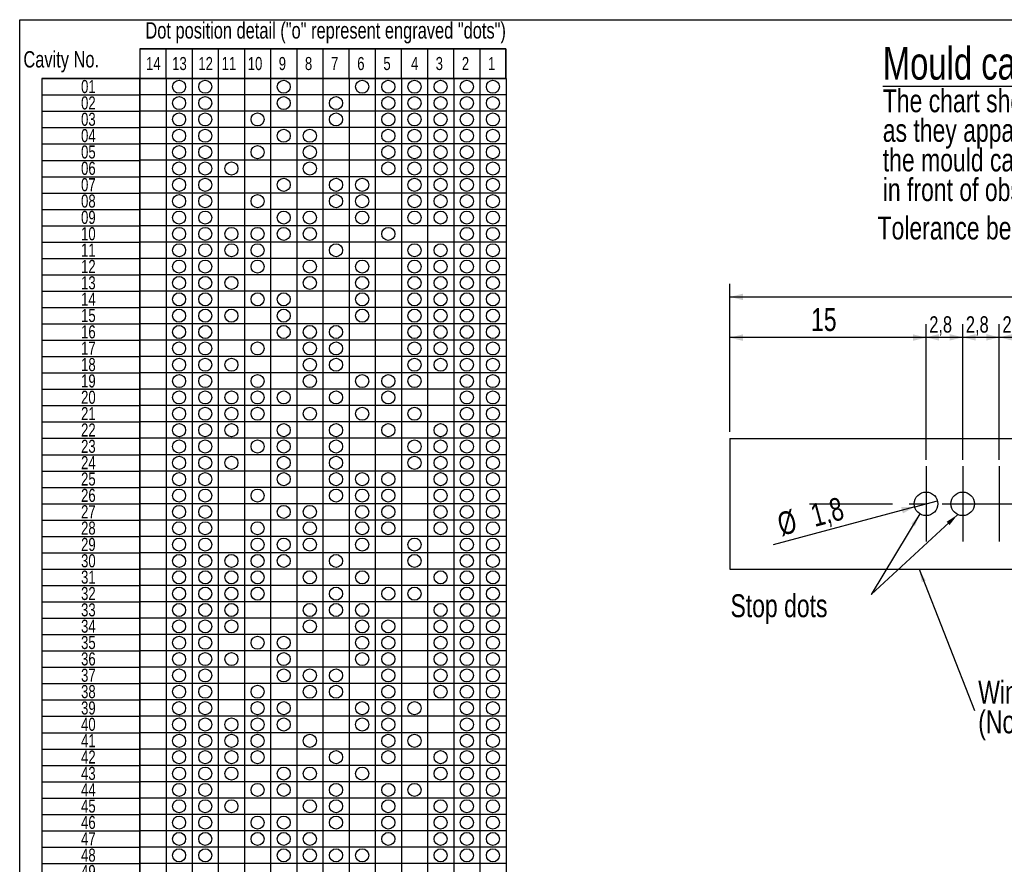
# Model space of a CAD drawing. Header units: millimetres. Extents: x 8 to 412, y 8 to 289.
# Tile 2 of 3: x 8 to 159, y 160 to 289. Entities that reach past the tile are written whole.
import ezdxf

# ---------------------------------------------------------------- set-up
doc = ezdxf.new("R2010")
doc.units = ezdxf.units.MM
doc.linetypes.add('CENTERX2', pattern=[20.32, 12.7, -2.54, 2.54, -2.54])
for name, color, linetype in [('CENTERLINE', 4, 'CENTERX2'), ('DETAIL', 3, 'Continuous'), ('DIMENSIONS', 2, 'Continuous'), ('TEXT', 2, 'Continuous')]:
    doc.layers.add(name, color=color, linetype=linetype)
doc.layers.add('OUTLINE', color=7, linetype='Continuous', lineweight=25)
doc.styles.add('SLDTEXTSTYLE0', font='TXT', dxfattribs={"width": 0.75})
doc.dimstyles.new('SLDDIMSTYLE0', dxfattribs={"dimtxt": 2.5, "dimasz": 2, "dimexe": 0, "dimexo": 0.0625, "dimtad": 1, "dimlfac": 0.5, "dimrnd": 1e-09, "dimzin": 12, "dimdsep": 46, "dimtxsty": 'SLDTEXTSTYLE0', "dimsah": 1, "dimcen": 0.09, "dimadec": 0, "dimazin": 3, "dimtfac": 1, "dimtofl": 0, "dimtmove": 0, "dimatfit": 3, "dimfxl": 0, "dimfrac": 2, "dimtolj": 1, "dimtzin": 12, "dimarcsym": 0})
doc.dimstyles.new('SLDDIMSTYLE1', dxfattribs={"dimtxt": 3.5, "dimasz": 2, "dimexe": 0, "dimexo": 0.0625, "dimgap": 0.875, "dimtad": 1, "dimlfac": 0.5, "dimrnd": 1e-09, "dimzin": 12, "dimdsep": 46, "dimtxsty": 'SLDTEXTSTYLE0', "dimblk1": 'NONE', "dimsah": 1, "dimcen": 0, "dimadec": 0, "dimazin": 3, "dimtfac": 1, "dimtmove": 0, "dimatfit": 3, "dimldrblk": 'NONE', "dimfxl": 0, "dimfrac": 2, "dimtolj": 1, "dimtzin": 12, "dimarcsym": 0})
doc.dimstyles.new('SLDDIMSTYLE2', dxfattribs={"dimtxt": 3.5, "dimasz": 2, "dimexe": 0, "dimexo": 0.0625, "dimgap": 0.875, "dimtad": 1, "dimlfac": 0.5, "dimrnd": 1e-09, "dimzin": 12, "dimdsep": 46, "dimtxsty": 'SLDTEXTSTYLE0', "dimsah": 1, "dimcen": 0.09, "dimadec": 0, "dimazin": 3, "dimtfac": 1, "dimtofl": 0, "dimtmove": 0, "dimatfit": 3, "dimfxl": 0, "dimfrac": 2, "dimtolj": 1, "dimtzin": 12, "dimarcsym": 0})
doc.dimstyles.new('SLDDIMSTYLE3', dxfattribs={"dimtxt": 0.18, "dimasz": 2, "dimexe": 0, "dimexo": 0.0625, "dimgap": 0, "dimtad": 0, "dimtih": 1, "dimtoh": 1, "dimdec": 0, "dimrnd": 1e-09, "dimzin": 0, "dimdsep": 46, "dimtxsty": 'Standard', "dimsah": 1, "dimcen": 0.09, "dimadec": 0, "dimazin": 0, "dimtfac": 2, "dimtdec": 0, "dimtofl": 0, "dimtmove": 0, "dimatfit": 3, "dimfxl": 0, "dimfrac": 2, "dimtolj": 1, "dimtzin": 0, "dimarcsym": 0})

# ---------------------------------------------------------------- blocks, each defined once
blk = doc.blocks.new('SW_TABLEANNOTATION_0')
at = {"layer": 'TEXT', "color": 0}
for p, q in [((0, 0), (0, -2.5)), ((0, 0), (15, 0)), ((0, 0), (0, -225)), ((15, 0), (0, 0)), ((15, 0), (15, -2.5)), ((15, -225), (15, 0)), ((0, -2.5), (0, -5)), ((0, -2.5), (15, -2.5)), ((15, -2.5), (15, -5)), ((0, -5), (0, -7.5)), ((0, -5), (15, -5)), ((15, -5), (15, -7.5)), ((0, -7.5), (0, -10)), ((0, -7.5), (15, -7.5)), ((15, -7.5), (15, -10)), ((0, -10), (0, -12.5)), ((0, -10), (15, -10)), ((15, -10), (15, -12.5)), ((0, -12.5), (0, -15)), ((0, -12.5), (15, -12.5)), ((15, -12.5), (15, -15)), ((0, -15), (0, -17.5)), ((0, -15), (15, -15)), ((15, -15), (15, -17.5)), ((0, -17.5), (0, -20)), ((0, -17.5), (15, -17.5)), ((15, -17.5), (15, -20)), ((0, -20), (0, -22.5)), ((0, -20), (15, -20)), ((15, -20), (15, -22.5)), ((0, -22.5), (0, -25)), ((0, -22.5), (15, -22.5)), ((15, -22.5), (15, -25)), ((0, -25), (0, -27.5)), ((0, -25), (15, -25)), ((15, -25), (15, -27.5)), ((0, -27.5), (0, -30)), ((0, -27.5), (15, -27.5)), ((15, -27.5), (15, -30)), ((0, -30), (0, -32.5)), ((0, -30), (15, -30)), ((15, -30), (15, -32.5)), ((0, -32.5), (0, -35)), ((0, -32.5), (15, -32.5)), ((15, -32.5), (15, -35)), ((0, -35), (0, -37.5)), ((0, -35), (15, -35)), ((15, -35), (15, -37.5)), ((0, -37.5), (0, -40)), ((0, -37.5), (15, -37.5)), ((15, -37.5), (15, -40)), ((0, -40), (0, -42.5)), ((0, -40), (15, -40)), ((15, -40), (15, -42.5)), ((0, -42.5), (0, -45)), ((0, -42.5), (15, -42.5)), ((15, -42.5), (15, -45)), ((0, -45), (0, -47.5)), ((0, -45), (15, -45)), ((15, -45), (15, -47.5)), ((0, -47.5), (0, -50)), ((0, -47.5), (15, -47.5)), ((15, -47.5), (15, -50)), ((0, -50), (0, -52.5)), ((0, -50), (15, -50)), ((15, -50), (15, -52.5)), ((0, -52.5), (0, -55)), ((0, -52.5), (15, -52.5)), ((15, -52.5), (15, -55)), ((0, -55), (0, -57.5)), ((0, -55), (15, -55)), ((15, -55), (15, -57.5)), ((0, -57.5), (0, -60)), ((0, -57.5), (15, -57.5)), ((15, -57.5), (15, -60)), ((0, -60), (0, -62.5)), ((0, -60), (15, -60)), ((15, -60), (15, -62.5)), ((0, -62.5), (0, -65)), ((0, -62.5), (15, -62.5)), ((15, -62.5), (15, -65)), ((0, -65), (0, -67.5)), ((0, -65), (15, -65)), ((15, -65), (15, -67.5)), ((0, -67.5), (0, -70)), ((0, -67.5), (15, -67.5)), ((15, -67.5), (15, -70)), ((0, -70), (0, -72.5)), ((0, -70), (15, -70)), ((15, -70), (15, -72.5)), ((0, -72.5), (0, -75)), ((0, -72.5), (15, -72.5)), ((15, -72.5), (15, -75)), ((0, -75), (0, -77.5)), ((0, -75), (15, -75)), ((15, -75), (15, -77.5)), ((0, -77.5), (0, -80)), ((0, -77.5), (15, -77.5)), ((15, -77.5), (15, -80)), ((0, -80), (0, -82.5)), ((0, -80), (15, -80)), ((15, -80), (15, -82.5)), ((0, -82.5), (0, -85)), ((0, -82.5), (15, -82.5)), ((15, -82.5), (15, -85)), ((0, -85), (0, -87.5)), ((0, -85), (15, -85)), ((15, -85), (15, -87.5)), ((0, -87.5), (0, -90)), ((0, -87.5), (15, -87.5)), ((15, -87.5), (15, -90)), ((0, -90), (0, -92.5)), ((0, -90), (15, -90)), ((15, -90), (15, -92.5)), ((0, -92.5), (0, -95)), ((0, -92.5), (15, -92.5)), ((15, -92.5), (15, -95)), ((0, -95), (0, -97.5)), ((0, -95), (15, -95)), ((15, -95), (15, -97.5)), ((0, -97.5), (0, -100)), ((0, -97.5), (15, -97.5)), ((15, -97.5), (15, -100)), ((0, -100), (0, -102.5)), ((0, -100), (15, -100)), ((15, -100), (15, -102.5)), ((0, -102.5), (0, -105)), ((0, -102.5), (15, -102.5)), ((15, -102.5), (15, -105)), ((0, -105), (0, -107.5)), ((0, -105), (15, -105)), ((15, -105), (15, -107.5)), ((0, -107.5), (0, -110)), ((0, -107.5), (15, -107.5)), ((15, -107.5), (15, -110)), ((0, -110), (0, -112.5)), ((0, -110), (15, -110)), ((15, -110), (15, -112.5)), ((0, -112.5), (0, -115)), ((0, -112.5), (15, -112.5)), ((15, -112.5), (15, -115)), ((0, -115), (0, -117.5)), ((0, -115), (15, -115)), ((15, -115), (15, -117.5)), ((0, -117.5), (0, -120)), ((0, -117.5), (15, -117.5)), ((15, -117.5), (15, -120)), ((0, -120), (0, -122.5)), ((0, -120), (15, -120)), ((15, -120), (15, -122.5)), ((0, -122.5), (0, -125)), ((0, -122.5), (15, -122.5)), ((15, -122.5), (15, -125)), ((0, -125), (0, -127.5)), ((0, -125), (15, -125)), ((15, -125), (15, -127.5)), ((0, -127.5), (0, -130)), ((0, -127.5), (15, -127.5)), ((15, -127.5), (15, -130)), ((0, -130), (0, -132.5)), ((0, -130), (15, -130)), ((15, -130), (15, -132.5)), ((0, -132.5), (0, -135)), ((0, -132.5), (15, -132.5)), ((15, -132.5), (15, -135)), ((0, -135), (0, -137.5)), ((0, -135), (15, -135)), ((15, -135), (15, -137.5)), ((0, -137.5), (0, -140)), ((0, -137.5), (15, -137.5)), ((15, -137.5), (15, -140)), ((0, -140), (0, -142.5)), ((0, -140), (15, -140)), ((15, -140), (15, -142.5)), ((0, -142.5), (0, -145)), ((0, -142.5), (15, -142.5)), ((15, -142.5), (15, -145)), ((0, -145), (0, -147.5)), ((0, -145), (15, -145)), ((15, -145), (15, -147.5)), ((0, -147.5), (0, -150)), ((0, -147.5), (15, -147.5)), ((15, -147.5), (15, -150)), ((0, -150), (0, -152.5)), ((0, -150), (15, -150)), ((15, -150), (15, -152.5)), ((0, -152.5), (0, -155)), ((0, -152.5), (15, -152.5)), ((15, -152.5), (15, -155)), ((0, -155), (0, -157.5)), ((0, -155), (15, -155)), ((15, -155), (15, -157.5)), ((0, -157.5), (0, -160)), ((0, -157.5), (15, -157.5)), ((15, -157.5), (15, -160)), ((0, -160), (0, -162.5)), ((0, -160), (15, -160)), ((15, -160), (15, -162.5)), ((0, -162.5), (0, -165)), ((0, -162.5), (15, -162.5)), ((15, -162.5), (15, -165)), ((0, -165), (0, -167.5)), ((0, -165), (15, -165)), ((15, -165), (15, -167.5)), ((0, -167.5), (0, -170)), ((0, -167.5), (15, -167.5)), ((15, -167.5), (15, -170)), ((0, -170), (0, -172.5)), ((0, -170), (15, -170)), ((15, -170), (15, -172.5)), ((0, -172.5), (0, -175)), ((0, -172.5), (15, -172.5)), ((15, -172.5), (15, -175)), ((0, -175), (0, -177.5)), ((0, -175), (15, -175)), ((15, -175), (15, -177.5)), ((0, -177.5), (0, -180)), ((0, -177.5), (15, -177.5)), ((15, -177.5), (15, -180)), ((0, -180), (0, -182.5)), ((0, -180), (15, -180)), ((15, -180), (15, -182.5)), ((0, -182.5), (0, -185)), ((0, -182.5), (15, -182.5)), ((15, -182.5), (15, -185)), ((0, -185), (0, -187.5)), ((0, -185), (15, -185)), ((15, -185), (15, -187.5)), ((0, -187.5), (0, -190)), ((0, -187.5), (15, -187.5)), ((15, -187.5), (15, -190)), ((0, -190), (0, -192.5)), ((0, -190), (15, -190)), ((15, -190), (15, -192.5)), ((0, -192.5), (0, -195)), ((0, -192.5), (15, -192.5)), ((15, -192.5), (15, -195)), ((0, -195), (0, -197.5)), ((0, -195), (15, -195)), ((15, -195), (15, -197.5)), ((0, -197.5), (0, -200)), ((0, -197.5), (15, -197.5)), ((15, -197.5), (15, -200)), ((0, -200), (0, -202.5)), ((0, -200), (15, -200)), ((15, -200), (15, -202.5)), ((0, -202.5), (0, -205)), ((0, -202.5), (15, -202.5)), ((15, -202.5), (15, -205)), ((0, -205), (0, -207.5)), ((0, -205), (15, -205)), ((15, -205), (15, -207.5)), ((0, -207.5), (0, -210)), ((0, -207.5), (15, -207.5)), ((15, -207.5), (15, -210)), ((0, -210), (0, -212.5)), ((0, -210), (15, -210)), ((15, -210), (15, -212.5)), ((0, -212.5), (0, -215)), ((0, -212.5), (15, -212.5)), ((15, -212.5), (15, -215)), ((0, -215), (0, -217.5)), ((0, -215), (15, -215)), ((15, -215), (15, -217.5)), ((0, -217.5), (0, -220)), ((0, -217.5), (15, -217.5)), ((15, -217.5), (15, -220)), ((0, -220), (0, -222.5)), ((0, -220), (15, -220)), ((15, -220), (15, -222.5)), ((0, -222.5), (0, -225)), ((0, -222.5), (15, -222.5)), ((15, -222.5), (15, -225)), ((0, -225), (15, -225)), ((0, -225), (15, -225))]:
    blk.add_line(p, q, dxfattribs=at)
at = {"layer": 'TEXT', "color": 0, "char_height": 2, "attachment_point": 1, "style": 'SLDTEXTSTYLE0'}
for s, insert in [('01', (6.02, -0.22)), ('02', (6.02, -2.72)), ('03', (6.02, -5.22)), ('04', (6.02, -7.72)), ('05', (6.02, -10.22)), ('06', (6.02, -12.72)), ('07', (6.02, -15.22)), ('08', (6.02, -17.72)), ('09', (6.02, -20.22)), ('10', (6.02, -22.72)), ('11', (6.02, -25.22)), ('12', (6.02, -27.72)), ('13', (6.02, -30.22)), ('14', (6.02, -32.72)), ('15', (6.02, -35.22)), ('16', (6.02, -37.72)), ('17', (6.02, -40.22)), ('18', (6.02, -42.72)), ('19', (6.02, -45.22)), ('20', (6.02, -47.72)), ('21', (6.02, -50.22)), ('22', (6.02, -52.72)), ('23', (6.02, -55.22)), ('24', (6.02, -57.72)), ('25', (6.02, -60.22)), ('26', (6.02, -62.72)), ('27', (6.02, -65.22)), ('28', (6.02, -67.72)), ('29', (6.02, -70.22)), ('30', (6.02, -72.72)), ('31', (6.02, -75.22)), ('32', (6.02, -77.72)), ('33', (6.02, -80.22)), ('34', (6.02, -82.72)), ('35', (6.02, -85.22)), ('36', (6.02, -87.72)), ('37', (6.02, -90.22)), ('38', (6.02, -92.72)), ('39', (6.02, -95.22)), ('40', (6.02, -97.72)), ('41', (6.02, -100.22)), ('42', (6.02, -102.72)), ('43', (6.02, -105.22)), ('44', (6.02, -107.72)), ('45', (6.02, -110.22)), ('46', (6.02, -112.72)), ('47', (6.02, -115.22)), ('48', (6.02, -117.72)), ('49', (6.02, -120.22)), ('50', (6.02, -122.72)), ('51', (6.02, -125.22)), ('52', (6.02, -127.72)), ('53', (6.02, -130.22)), ('54', (6.02, -132.72)), ('55', (6.02, -135.22)), ('56', (6.02, -137.72)), ('57', (6.02, -140.22)), ('58', (6.02, -142.72)), ('59', (6.02, -145.22)), ('60', (6.02, -147.72)), ('61', (6.02, -150.22)), ('62', (6.02, -152.72)), ('63', (6.02, -155.22)), ('64', (6.02, -157.72)), ('65', (6.02, -160.22)), ('66', (6.02, -162.72)), ('67', (6.02, -165.22)), ('68', (6.02, -167.72)), ('69', (6.02, -170.22)), ('70', (6.02, -172.72)), ('71', (6.02, -175.22)), ('72', (6.02, -177.72)), ('73', (6.02, -180.22)), ('74', (6.02, -182.72)), ('75', (6.02, -185.22)), ('76', (6.02, -187.72)), ('77', (6.02, -190.22)), ('78', (6.02, -192.72)), ('79', (6.02, -195.22)), ('80', (6.02, -197.72)), ('81', (6.02, -200.22)), ('82', (6.02, -202.72)), ('83', (6.02, -205.22)), ('84', (6.02, -207.72)), ('85', (6.02, -210.22)), ('86', (6.02, -212.72)), ('87', (6.02, -215.22)), ('88', (6.02, -217.72)), ('89', (6.02, -220.22)), ('90', (6.02, -222.72))]:
    blk.add_mtext(s, dxfattribs=dict(at, insert=insert))
blk = doc.blocks.new('SW_TABLEANNOTATION_1')
at = {"layer": 'TEXT', "color": 0}
for p, q in [((0, 0), (0, -4.53)), ((0, 0), (4, 0)), ((0, 0), (0, -4.53)), ((56, 0), (0, 0)), ((4, 0), (4, -4.53)), ((4, 0), (8, 0)), ((8, 0), (8, -4.53)), ((8, 0), (12, 0)), ((12, 0), (12, -4.53)), ((12, 0), (16, 0)), ((16, 0), (16, -4.53)), ((16, 0), (20, 0)), ((20, 0), (20, -4.53)), ((20, 0), (24, 0)), ((24, 0), (24, -4.53)), ((24, 0), (28, 0)), ((28, 0), (28, -4.53)), ((28, 0), (32, 0)), ((32, 0), (32, -4.53)), ((32, 0), (36, 0)), ((36, 0), (36, -4.53)), ((36, 0), (40, 0)), ((40, 0), (40, -4.53)), ((40, 0), (44, 0)), ((44, 0), (44, -4.53)), ((44, 0), (48, 0)), ((48, 0), (48, -4.53)), ((48, 0), (52, 0)), ((52, 0), (52, -4.53)), ((52, 0), (56, 0)), ((56, 0), (56, -4.53)), ((56, -4.53), (56, 0)), ((0, -4.53), (4, -4.53)), ((0, -4.53), (56, -4.53)), ((4, -4.53), (8, -4.53)), ((8, -4.53), (12, -4.53)), ((12, -4.53), (16, -4.53)), ((16, -4.53), (20, -4.53)), ((20, -4.53), (24, -4.53)), ((24, -4.53), (28, -4.53)), ((28, -4.53), (32, -4.53)), ((32, -4.53), (36, -4.53)), ((36, -4.53), (40, -4.53)), ((40, -4.53), (44, -4.53)), ((44, -4.53), (48, -4.53)), ((48, -4.53), (52, -4.53)), ((52, -4.53), (56, -4.53))]:
    blk.add_line(p, q, dxfattribs=at)
at = {"layer": 'TEXT', "color": 0, "char_height": 2, "attachment_point": 1, "style": 'SLDTEXTSTYLE0'}
for s, insert in [('14', (0.96, -1.23)), ('13', (4.96, -1.23)), ('12', (8.96, -1.23)), ('11', (12.52, -1.23)), ('10', (16.52, -1.23)), ('9', (21.26, -1.23)), ('8', (25.26, -1.23)), ('7', (29.26, -1.23)), ('6', (33.26, -1.23)), ('5', (37.26, -1.23)), ('4', (41.48, -1.23)), ('3', (45.26, -1.23)), ('2', (49.26, -1.23)), ('1', (53.26, -1.23))]:
    blk.add_mtext(s, dxfattribs=dict(at, insert=insert))
blk = doc.blocks.new('_D_8')
at = {"layer": 'DIMENSIONS'}
for p, q in [((157.81, 221.73), (157.81, 242.44)), ((163.41, 221.73), (163.41, 242.44)), ((163.41, 240.44), (157.81, 240.44))]:
    blk.add_line(p, q, dxfattribs=at)
for points in [[(157.81, 240.44), (159.81, 239.94), (159.81, 240.94)], [(163.41, 240.44), (161.41, 240.94), (161.41, 239.94)]]:
    blk.add_solid(points, dxfattribs=at)
at = {"layer": 'DIMENSIONS', "insert": (158.3, 243.66), "char_height": 2.5, "attachment_point": 1, "style": 'SLDTEXTSTYLE0'}
blk.add_mtext('2,8', dxfattribs=at)
blk = doc.blocks.new('_D_9')
at = {"layer": 'DIMENSIONS'}
for p, q in [((152.21, 221.73), (152.21, 242.44)), ((157.81, 221.73), (157.81, 242.44)), ((157.81, 240.44), (152.21, 240.44))]:
    blk.add_line(p, q, dxfattribs=at)
for points in [[(152.21, 240.44), (154.21, 239.94), (154.21, 240.94)], [(157.81, 240.44), (155.81, 240.94), (155.81, 239.94)]]:
    blk.add_solid(points, dxfattribs=at)
at = {"layer": 'DIMENSIONS', "insert": (152.7, 243.66), "char_height": 2.5, "attachment_point": 1, "style": 'SLDTEXTSTYLE0'}
blk.add_mtext('2,8', dxfattribs=at)
blk = doc.blocks.new('_D_10')
at = {"layer": 'DIMENSIONS'}
for p, q in [((146.61, 221.73), (146.61, 242.44)), ((152.21, 221.73), (152.21, 242.44)), ((152.21, 240.44), (146.61, 240.44))]:
    blk.add_line(p, q, dxfattribs=at)
for points in [[(146.61, 240.44), (148.61, 239.94), (148.61, 240.94)], [(152.21, 240.44), (150.21, 240.94), (150.21, 239.94)]]:
    blk.add_solid(points, dxfattribs=at)
at = {"layer": 'DIMENSIONS', "insert": (147.1, 243.66), "char_height": 2.5, "attachment_point": 1, "style": 'SLDTEXTSTYLE0'}
blk.add_mtext('2,8', dxfattribs=at)
blk = doc.blocks.new('_D_12')
at = {"layer": 'DIMENSIONS'}
for q in [(148.35, 215.45), (123.21, 208.72)]:
    blk.add_line((144.87, 214.52), q, dxfattribs=at)
blk.add_solid([(144.87, 214.52), (142.81, 214.49), (143.07, 213.52)], dxfattribs=at)
at = {"layer": 'DIMENSIONS', "char_height": 3.5, "attachment_point": 1, "rotation": 15, "style": 'SLDTEXTSTYLE0'}
for s, insert in [('1,8', (128.68, 214.82)), ('%%c', (123.58, 213.45))]:
    blk.add_mtext(s, dxfattribs=dict(at, insert=insert))
blk = doc.blocks.new('_None')
blk = doc.blocks.new('_D_15')
at = {"layer": 'DIMENSIONS'}
for p, q in [((116.61, 225.99), (116.61, 242.4)), ((146.61, 221.73), (146.61, 242.4)), ((146.61, 240.4), (116.61, 240.4))]:
    blk.add_line(p, q, dxfattribs=at)
for points in [[(116.61, 240.4), (118.61, 239.9), (118.61, 240.9)], [(146.61, 240.4), (144.61, 240.9), (144.61, 239.9)]]:
    blk.add_solid(points, dxfattribs=at)
at = {"layer": 'DIMENSIONS', "insert": (129.02, 244.91), "char_height": 3.5, "attachment_point": 1, "style": 'SLDTEXTSTYLE0'}
blk.add_mtext('15', dxfattribs=at)
blk = doc.blocks.new('_D_16')
at = {"layer": 'DIMENSIONS'}
for p, q in [((116.61, 225.99), (116.61, 248.62)), ((243.81, 225.99), (243.81, 248.62)), ((116.61, 246.62), (243.81, 246.62))]:
    blk.add_line(p, q, dxfattribs=at)
for points in [[(116.61, 246.62), (118.61, 246.12), (118.61, 247.12)], [(243.81, 246.62), (241.81, 247.12), (241.81, 246.12)]]:
    blk.add_solid(points, dxfattribs=at)
at = {"layer": 'DIMENSIONS', "insert": (175.68, 251.13), "char_height": 3.5, "attachment_point": 1, "style": 'SLDTEXTSTYLE0'}
blk.add_mtext('63,6', dxfattribs=at)
blk = doc.blocks.new('SW_NOTE_0_5')
at = {"layer": 'TEXT', "color": 0, "char_height": 3.5, "attachment_point": 1, "style": 'SLDTEXTSTYLE0'}
for s, insert in [('Tolerance between dots', (0, 4.5)), ('%%p', (56.62, 4.5)), ('0.25', (59.95, 4.5))]:
    blk.add_mtext(s, dxfattribs=dict(at, insert=insert))
blk = doc.blocks.new('SW_NOTE_0_6')
at = {"layer": 'TEXT', "color": 0, "char_height": 3.5, "attachment_point": 1, "style": 'SLDTEXTSTYLE0'}
for s, insert in [('Window designating clear area around dotcode', (0.56, 4.54)), ('(No heel engraving within windows specified area)', (0.56, 0.01))]:
    blk.add_mtext(s, dxfattribs=dict(at, insert=insert))
blk = doc.blocks.new('SW_NOTE_0_7')
at = {"layer": 'TEXT', "color": 0, "attachment_point": 1, "style": 'SLDTEXTSTYLE0'}
for s, insert, char_height in [('\\LMould cavity view', (0, 6.45), 5), ('The chart shows the dot patterns', (0, -0.03), 3.5), ('as they appaer when looking into', (0, -4.55), 3.5), ('the mould cavity held vertically', (0, -9.08), 3.5), ('in front of observer', (0, -13.61), 3.5)]:
    blk.add_mtext(s, dxfattribs=dict(at, insert=insert, char_height=char_height))

msp = doc.modelspace()

# ---------------------------------------------------------------- linework, layer by layer
at = {"layer": 'CENTERLINE'}
for p, q in [((82.3754, 277.50252), (82.3754, 275.00252)), ((146.60959, 220.73444), (146.60959, 209.24218)), ((152.20959, 220.73444), (152.20959, 209.24218)), ((157.80959, 220.73444), (157.80959, 209.24218)), ((128.76686, 214.98831), (231.65232, 214.98831))]:
    msp.add_line(p, q, dxfattribs=at)
at = {"layer": 'DETAIL'}
for p, q in [((116.60959, 224.98831), (243.80959, 224.98831)), ((116.60959, 224.98831), (116.60959, 204.98831)), ((116.60959, 204.98831), (243.80959, 204.98831))]:
    msp.add_line(p, q, dxfattribs=at)
at = {"layer": 'OUTLINE'}
for p, q in [((8, 289), (412, 289)), ((8, 8), (8, 289)), ((30.3754, 280.00252), (26.3754, 280.00252)), ((26.3754, 55.00252), (26.3754, 280.00252)), ((34.3754, 280.00252), (30.3754, 280.00252)), ((30.3754, 280.00252), (30.3754, 55.00252)), ((38.3754, 280.00252), (34.3754, 280.00252)), ((34.3754, 280.00252), (34.3754, 55.00252)), ((42.3754, 280.00252), (38.3754, 280.00252)), ((38.3754, 280.00252), (38.3754, 55.00252)), ((46.3754, 280.00252), (42.3754, 280.00252)), ((42.3754, 280.00252), (42.3754, 55.00252)), ((50.3754, 280.00252), (46.3754, 280.00252)), ((46.3754, 280.00252), (46.3754, 55.00252)), ((54.3754, 280.00252), (50.3754, 280.00252)), ((50.3754, 280.00252), (50.3754, 55.00252)), ((58.3754, 280.00252), (54.3754, 280.00252)), ((54.3754, 280.00252), (54.3754, 55.00252)), ((62.3754, 280.00252), (58.3754, 280.00252)), ((58.3754, 280.00252), (58.3754, 55.00252)), ((66.3754, 280.00252), (62.3754, 280.00252)), ((62.3754, 280.00252), (62.3754, 55.00252)), ((70.3754, 280.00252), (66.3754, 280.00252)), ((66.3754, 280.00252), (66.3754, 55.00252)), ((74.3754, 280.00252), (70.3754, 280.00252)), ((70.3754, 280.00252), (70.3754, 55.00252)), ((78.3754, 280.00252), (74.3754, 280.00252)), ((74.3754, 280.00252), (74.3754, 55.00252)), ((82.3754, 280.00252), (78.3754, 280.00252)), ((78.3754, 280.00252), (78.3754, 55.00252)), ((82.3754, 280.00252), (82.3754, 55.00252)), ((82.3754, 277.50252), (26.3754, 277.50252)), ((82.3754, 275.00252), (26.3754, 275.00252)), ((82.3754, 272.50252), (26.3754, 272.50252)), ((82.3754, 270.00252), (26.3754, 270.00252)), ((82.3754, 267.50252), (26.3754, 267.50252)), ((82.3754, 265.00252), (26.3754, 265.00252)), ((82.3754, 262.50252), (26.3754, 262.50252)), ((82.3754, 260.00252), (26.3754, 260.00252)), ((82.3754, 257.50252), (26.3754, 257.50252)), ((82.3754, 255.00252), (26.3754, 255.00252)), ((82.3754, 252.50252), (26.3754, 252.50252)), ((82.3754, 250.00252), (26.3754, 250.00252)), ((82.3754, 247.50252), (26.3754, 247.50252)), ((82.3754, 245.00252), (26.3754, 245.00252)), ((82.3754, 242.50252), (26.3754, 242.50252)), ((82.3754, 240.00252), (26.3754, 240.00252)), ((82.3754, 237.50252), (26.3754, 237.50252)), ((82.3754, 235.00252), (26.3754, 235.00252)), ((82.3754, 232.50252), (26.3754, 232.50252)), ((82.3754, 230.00252), (26.3754, 230.00252)), ((82.3754, 227.50252), (26.3754, 227.50252)), ((82.3754, 225.00252), (26.3754, 225.00252)), ((82.3754, 222.50252), (26.3754, 222.50252)), ((82.3754, 220.00252), (26.3754, 220.00252)), ((82.3754, 217.50252), (26.3754, 217.50252)), ((82.3754, 215.00252), (26.3754, 215.00252)), ((82.3754, 212.50252), (26.3754, 212.50252)), ((82.3754, 210.00252), (26.3754, 210.00252)), ((82.3754, 207.50252), (26.3754, 207.50252)), ((82.3754, 205.00252), (26.3754, 205.00252)), ((82.3754, 202.50252), (26.3754, 202.50252)), ((82.3754, 200.00252), (26.3754, 200.00252)), ((82.3754, 197.50252), (26.3754, 197.50252)), ((82.3754, 195.00252), (26.3754, 195.00252)), ((82.3754, 192.50252), (26.3754, 192.50252)), ((82.3754, 190.00252), (26.3754, 190.00252)), ((82.3754, 187.50252), (26.3754, 187.50252)), ((82.3754, 185.00252), (26.3754, 185.00252)), ((82.3754, 182.50252), (26.3754, 182.50252)), ((82.3754, 180.00252), (26.3754, 180.00252)), ((82.3754, 177.50252), (26.3754, 177.50252)), ((82.3754, 175.00252), (26.3754, 175.00252)), ((82.3754, 172.50252), (26.3754, 172.50252)), ((82.3754, 170.00252), (26.3754, 170.00252)), ((82.3754, 167.50252), (26.3754, 167.50252)), ((82.3754, 165.00252), (26.3754, 165.00252)), ((82.3754, 162.50252), (26.3754, 162.50252)), ((82.3754, 160.00252), (26.3754, 160.00252))]:
    msp.add_line(p, q, dxfattribs=at)
for centre, radius in [((32.3754, 278.75252), 1), ((36.3754, 278.75252), 1), ((48.3754, 278.75252), 1), ((60.3754, 278.75252), 1), ((64.3754, 278.75252), 1), ((68.3754, 278.75252), 1), ((72.3754, 278.75252), 1), ((76.3754, 278.75252), 1), ((80.3754, 278.75252), 1), ((32.3754, 276.25252), 1), ((36.3754, 276.25252), 1), ((48.3754, 276.25252), 1), ((56.3754, 276.25252), 1), ((64.3754, 276.25252), 1), ((68.3754, 276.25252), 1), ((72.3754, 276.25252), 1), ((76.3754, 276.25252), 1), ((80.3754, 276.25252), 1), ((32.3754, 273.75252), 1), ((36.3754, 273.75252), 1), ((44.3754, 273.75252), 1), ((56.3754, 273.75252), 1), ((64.3754, 273.75252), 1), ((68.3754, 273.75252), 1), ((72.3754, 273.75252), 1), ((76.3754, 273.75252), 1), ((80.3754, 273.75252), 1), ((32.3754, 271.25252), 1), ((36.3754, 271.25252), 1), ((48.3754, 271.25252), 1), ((52.3754, 271.25252), 1), ((64.3754, 271.25252), 1), ((68.3754, 271.25252), 1), ((72.3754, 271.25252), 1), ((76.3754, 271.25252), 1), ((80.3754, 271.25252), 1), ((32.3754, 268.75252), 1), ((36.3754, 268.75252), 1), ((44.3754, 268.75252), 1), ((52.3754, 268.75252), 1), ((64.3754, 268.75252), 1), ((68.3754, 268.75252), 1), ((72.3754, 268.75252), 1), ((76.3754, 268.75252), 1), ((80.3754, 268.75252), 1), ((32.3754, 266.25252), 1), ((36.3754, 266.25252), 1), ((40.3754, 266.25252), 1), ((52.3754, 266.25252), 1), ((64.3754, 266.25252), 1), ((68.3754, 266.25252), 1), ((72.3754, 266.25252), 1), ((76.3754, 266.25252), 1), ((80.3754, 266.25252), 1), ((32.3754, 263.75252), 1), ((36.3754, 263.75252), 1), ((48.3754, 263.75252), 1), ((56.3754, 263.75252), 1), ((60.3754, 263.75252), 1), ((68.3754, 263.75252), 1), ((72.3754, 263.75252), 1), ((76.3754, 263.75252), 1), ((80.3754, 263.75252), 1), ((32.3754, 261.25252), 1), ((36.3754, 261.25252), 1), ((44.3754, 261.25252), 1), ((56.3754, 261.25252), 1), ((60.3754, 261.25252), 1), ((68.3754, 261.25252), 1), ((72.3754, 261.25252), 1), ((76.3754, 261.25252), 1), ((80.3754, 261.25252), 1), ((32.3754, 258.75252), 1), ((36.3754, 258.75252), 1), ((48.3754, 258.75252), 1), ((52.3754, 258.75252), 1), ((60.3754, 258.75252), 1), ((68.3754, 258.75252), 1), ((72.3754, 258.75252), 1), ((76.3754, 258.75252), 1), ((80.3754, 258.75252), 1), ((32.3754, 256.25252), 1), ((36.3754, 256.25252), 1), ((40.3754, 256.25252), 1), ((44.3754, 256.25252), 1), ((48.3754, 256.25252), 1), ((52.3754, 256.25252), 1), ((64.3754, 256.25252), 1), ((76.3754, 256.25252), 1), ((80.3754, 256.25252), 1), ((32.3754, 253.75252), 1), ((36.3754, 253.75252), 1), ((40.3754, 253.75252), 1), ((44.3754, 253.75252), 1), ((56.3754, 253.75252), 1), ((68.3754, 253.75252), 1), ((72.3754, 253.75252), 1), ((76.3754, 253.75252), 1), ((80.3754, 253.75252), 1), ((32.3754, 251.25252), 1), ((36.3754, 251.25252), 1), ((44.3754, 251.25252), 1), ((52.3754, 251.25252), 1), ((60.3754, 251.25252), 1), ((68.3754, 251.25252), 1), ((72.3754, 251.25252), 1), ((76.3754, 251.25252), 1), ((80.3754, 251.25252), 1), ((32.3754, 248.75252), 1), ((36.3754, 248.75252), 1), ((40.3754, 248.75252), 1), ((52.3754, 248.75252), 1), ((60.3754, 248.75252), 1), ((68.3754, 248.75252), 1), ((72.3754, 248.75252), 1), ((76.3754, 248.75252), 1), ((80.3754, 248.75252), 1), ((32.3754, 246.25252), 1), ((36.3754, 246.25252), 1), ((44.3754, 246.25252), 1), ((48.3754, 246.25252), 1), ((60.3754, 246.25252), 1), ((68.3754, 246.25252), 1), ((72.3754, 246.25252), 1), ((76.3754, 246.25252), 1), ((80.3754, 246.25252), 1), ((32.3754, 243.75252), 1), ((36.3754, 243.75252), 1), ((40.3754, 243.75252), 1), ((48.3754, 243.75252), 1), ((60.3754, 243.75252), 1), ((68.3754, 243.75252), 1), ((72.3754, 243.75252), 1), ((76.3754, 243.75252), 1), ((80.3754, 243.75252), 1), ((32.3754, 241.25252), 1), ((36.3754, 241.25252), 1), ((48.3754, 241.25252), 1), ((52.3754, 241.25252), 1), ((56.3754, 241.25252), 1), ((68.3754, 241.25252), 1), ((72.3754, 241.25252), 1), ((76.3754, 241.25252), 1), ((80.3754, 241.25252), 1), ((32.3754, 238.75252), 1), ((36.3754, 238.75252), 1), ((44.3754, 238.75252), 1), ((52.3754, 238.75252), 1), ((56.3754, 238.75252), 1), ((68.3754, 238.75252), 1), ((72.3754, 238.75252), 1), ((76.3754, 238.75252), 1), ((80.3754, 238.75252), 1), ((32.3754, 236.25252), 1), ((36.3754, 236.25252), 1), ((40.3754, 236.25252), 1), ((52.3754, 236.25252), 1), ((56.3754, 236.25252), 1), ((68.3754, 236.25252), 1), ((72.3754, 236.25252), 1), ((76.3754, 236.25252), 1), ((80.3754, 236.25252), 1), ((32.3754, 233.75252), 1), ((36.3754, 233.75252), 1), ((44.3754, 233.75252), 1), ((52.3754, 233.75252), 1), ((60.3754, 233.75252), 1), ((64.3754, 233.75252), 1), ((68.3754, 233.75252), 1), ((76.3754, 233.75252), 1), ((80.3754, 233.75252), 1), ((32.3754, 231.25252), 1), ((36.3754, 231.25252), 1), ((40.3754, 231.25252), 1), ((44.3754, 231.25252), 1), ((48.3754, 231.25252), 1), ((56.3754, 231.25252), 1), ((64.3754, 231.25252), 1), ((76.3754, 231.25252), 1), ((80.3754, 231.25252), 1), ((32.3754, 228.75252), 1), ((36.3754, 228.75252), 1), ((40.3754, 228.75252), 1), ((44.3754, 228.75252), 1), ((52.3754, 228.75252), 1), ((60.3754, 228.75252), 1), ((68.3754, 228.75252), 1), ((76.3754, 228.75252), 1), ((80.3754, 228.75252), 1), ((32.3754, 226.25252), 1), ((36.3754, 226.25252), 1), ((40.3754, 226.25252), 1), ((48.3754, 226.25252), 1), ((56.3754, 226.25252), 1), ((64.3754, 226.25252), 1), ((72.3754, 226.25252), 1), ((76.3754, 226.25252), 1), ((80.3754, 226.25252), 1), ((32.3754, 223.75252), 1), ((36.3754, 223.75252), 1), ((44.3754, 223.75252), 1), ((48.3754, 223.75252), 1), ((56.3754, 223.75252), 1), ((68.3754, 223.75252), 1), ((72.3754, 223.75252), 1), ((76.3754, 223.75252), 1), ((80.3754, 223.75252), 1), ((32.3754, 221.25252), 1), ((36.3754, 221.25252), 1), ((40.3754, 221.25252), 1), ((48.3754, 221.25252), 1), ((56.3754, 221.25252), 1), ((68.3754, 221.25252), 1), ((72.3754, 221.25252), 1), ((76.3754, 221.25252), 1), ((80.3754, 221.25252), 1), ((32.3754, 218.75252), 1), ((36.3754, 218.75252), 1), ((48.3754, 218.75252), 1), ((56.3754, 218.75252), 1), ((60.3754, 218.75252), 1), ((64.3754, 218.75252), 1), ((72.3754, 218.75252), 1), ((76.3754, 218.75252), 1), ((80.3754, 218.75252), 1), ((32.3754, 216.25252), 1), ((36.3754, 216.25252), 1), ((44.3754, 216.25252), 1), ((56.3754, 216.25252), 1), ((60.3754, 216.25252), 1), ((64.3754, 216.25252), 1), ((72.3754, 216.25252), 1), ((76.3754, 216.25252), 1), ((80.3754, 216.25252), 1), ((146.60959, 214.98831), 1.8), ((152.20959, 214.98831), 1.8), ((32.3754, 213.75252), 1), ((36.3754, 213.75252), 1), ((48.3754, 213.75252), 1), ((52.3754, 213.75252), 1), ((60.3754, 213.75252), 1), ((64.3754, 213.75252), 1), ((72.3754, 213.75252), 1), ((76.3754, 213.75252), 1), ((80.3754, 213.75252), 1), ((32.3754, 211.25252), 1), ((36.3754, 211.25252), 1), ((44.3754, 211.25252), 1), ((52.3754, 211.25252), 1), ((60.3754, 211.25252), 1), ((64.3754, 211.25252), 1), ((72.3754, 211.25252), 1), ((76.3754, 211.25252), 1), ((80.3754, 211.25252), 1), ((32.3754, 208.75252), 1), ((36.3754, 208.75252), 1), ((44.3754, 208.75252), 1), ((48.3754, 208.75252), 1), ((52.3754, 208.75252), 1), ((60.3754, 208.75252), 1), ((68.3754, 208.75252), 1), ((76.3754, 208.75252), 1), ((80.3754, 208.75252), 1), ((32.3754, 206.25252), 1), ((36.3754, 206.25252), 1), ((40.3754, 206.25252), 1), ((44.3754, 206.25252), 1), ((48.3754, 206.25252), 1), ((56.3754, 206.25252), 1), ((68.3754, 206.25252), 1), ((76.3754, 206.25252), 1), ((80.3754, 206.25252), 1), ((32.3754, 203.75252), 1), ((36.3754, 203.75252), 1), ((40.3754, 203.75252), 1), ((44.3754, 203.75252), 1), ((52.3754, 203.75252), 1), ((60.3754, 203.75252), 1), ((72.3754, 203.75252), 1), ((76.3754, 203.75252), 1), ((80.3754, 203.75252), 1), ((32.3754, 201.25252), 1), ((36.3754, 201.25252), 1), ((40.3754, 201.25252), 1), ((44.3754, 201.25252), 1), ((56.3754, 201.25252), 1), ((64.3754, 201.25252), 1), ((68.3754, 201.25252), 1), ((76.3754, 201.25252), 1), ((80.3754, 201.25252), 1), ((32.3754, 198.75252), 1), ((36.3754, 198.75252), 1), ((40.3754, 198.75252), 1), ((52.3754, 198.75252), 1), ((56.3754, 198.75252), 1), ((60.3754, 198.75252), 1), ((72.3754, 198.75252), 1), ((76.3754, 198.75252), 1), ((80.3754, 198.75252), 1), ((32.3754, 196.25252), 1), ((36.3754, 196.25252), 1), ((40.3754, 196.25252), 1), ((52.3754, 196.25252), 1), ((60.3754, 196.25252), 1), ((64.3754, 196.25252), 1), ((72.3754, 196.25252), 1), ((76.3754, 196.25252), 1), ((80.3754, 196.25252), 1), ((32.3754, 193.75252), 1), ((36.3754, 193.75252), 1), ((44.3754, 193.75252), 1), ((48.3754, 193.75252), 1), ((60.3754, 193.75252), 1), ((64.3754, 193.75252), 1), ((72.3754, 193.75252), 1), ((76.3754, 193.75252), 1), ((80.3754, 193.75252), 1), ((32.3754, 191.25252), 1), ((36.3754, 191.25252), 1), ((40.3754, 191.25252), 1), ((48.3754, 191.25252), 1), ((60.3754, 191.25252), 1), ((64.3754, 191.25252), 1), ((72.3754, 191.25252), 1), ((76.3754, 191.25252), 1), ((80.3754, 191.25252), 1), ((32.3754, 188.75252), 1), ((36.3754, 188.75252), 1), ((48.3754, 188.75252), 1), ((52.3754, 188.75252), 1), ((56.3754, 188.75252), 1), ((64.3754, 188.75252), 1), ((72.3754, 188.75252), 1), ((76.3754, 188.75252), 1), ((80.3754, 188.75252), 1), ((32.3754, 186.25252), 1), ((36.3754, 186.25252), 1), ((44.3754, 186.25252), 1), ((52.3754, 186.25252), 1), ((56.3754, 186.25252), 1), ((64.3754, 186.25252), 1), ((72.3754, 186.25252), 1), ((76.3754, 186.25252), 1), ((80.3754, 186.25252), 1), ((32.3754, 183.75252), 1), ((36.3754, 183.75252), 1), ((44.3754, 183.75252), 1), ((48.3754, 183.75252), 1), ((60.3754, 183.75252), 1), ((64.3754, 183.75252), 1), ((68.3754, 183.75252), 1), ((76.3754, 183.75252), 1), ((80.3754, 183.75252), 1), ((32.3754, 181.25252), 1), ((36.3754, 181.25252), 1), ((40.3754, 181.25252), 1), ((44.3754, 181.25252), 1), ((48.3754, 181.25252), 1), ((60.3754, 181.25252), 1), ((64.3754, 181.25252), 1), ((76.3754, 181.25252), 1), ((80.3754, 181.25252), 1), ((32.3754, 178.75252), 1), ((36.3754, 178.75252), 1), ((40.3754, 178.75252), 1), ((44.3754, 178.75252), 1), ((52.3754, 178.75252), 1), ((64.3754, 178.75252), 1), ((68.3754, 178.75252), 1), ((76.3754, 178.75252), 1), ((80.3754, 178.75252), 1), ((32.3754, 176.25252), 1), ((36.3754, 176.25252), 1), ((40.3754, 176.25252), 1), ((44.3754, 176.25252), 1), ((56.3754, 176.25252), 1), ((64.3754, 176.25252), 1), ((72.3754, 176.25252), 1), ((76.3754, 176.25252), 1), ((80.3754, 176.25252), 1), ((32.3754, 173.75252), 1), ((36.3754, 173.75252), 1), ((40.3754, 173.75252), 1), ((48.3754, 173.75252), 1), ((52.3754, 173.75252), 1), ((60.3754, 173.75252), 1), ((72.3754, 173.75252), 1), ((76.3754, 173.75252), 1), ((80.3754, 173.75252), 1), ((32.3754, 171.25252), 1), ((36.3754, 171.25252), 1), ((44.3754, 171.25252), 1), ((48.3754, 171.25252), 1), ((56.3754, 171.25252), 1), ((64.3754, 171.25252), 1), ((68.3754, 171.25252), 1), ((76.3754, 171.25252), 1), ((80.3754, 171.25252), 1), ((32.3754, 168.75252), 1), ((36.3754, 168.75252), 1), ((40.3754, 168.75252), 1), ((52.3754, 168.75252), 1), ((56.3754, 168.75252), 1), ((64.3754, 168.75252), 1), ((72.3754, 168.75252), 1), ((76.3754, 168.75252), 1), ((80.3754, 168.75252), 1), ((32.3754, 166.25252), 1), ((36.3754, 166.25252), 1), ((44.3754, 166.25252), 1), ((48.3754, 166.25252), 1), ((56.3754, 166.25252), 1), ((64.3754, 166.25252), 1), ((72.3754, 166.25252), 1), ((76.3754, 166.25252), 1), ((80.3754, 166.25252), 1), ((32.3754, 163.75252), 1), ((36.3754, 163.75252), 1), ((44.3754, 163.75252), 1), ((48.3754, 163.75252), 1), ((52.3754, 163.75252), 1), ((64.3754, 163.75252), 1), ((72.3754, 163.75252), 1), ((76.3754, 163.75252), 1), ((80.3754, 163.75252), 1), ((32.3754, 161.25252), 1), ((36.3754, 161.25252), 1), ((48.3754, 161.25252), 1), ((52.3754, 161.25252), 1), ((56.3754, 161.25252), 1), ((60.3754, 161.25252), 1), ((72.3754, 161.25252), 1), ((76.3754, 161.25252), 1), ((80.3754, 161.25252), 1)]:
    msp.add_circle(centre, radius, dxfattribs=at)

# ---------------------------------------------------------------- block references
at = {"layer": 'TEXT'}
for name, p in [('SW_NOTE_0_7', (139.99589, 278.38373)), ('SW_TABLEANNOTATION_1', (26.35942, 284.52939)), ('SW_TABLEANNOTATION_0', (11.36662, 280)), ('SW_NOTE_0_5', (139.18739, 254.4036)), ('SW_NOTE_0_6', (154.02977, 183.39085))]:
    msp.add_blockref(name, p, dxfattribs=at)

# ---------------------------------------------------------------- texts
at = {"layer": 'TEXT', "attachment_point": 1, "style": 'SLDTEXTSTYLE0'}
for s, insert, char_height in [('Dot position detail ("o" represent engraved "dots")', (27.22943, 288.61575), 2.5), ('Cavity No.', (8.57058, 284.19266), 2.5), ('Stop dots', (116.70137, 201.15747), 3.5)]:
    msp.add_mtext(s, dxfattribs=dict(at, insert=insert, char_height=char_height))

# ---------------------------------------------------------------- dimensions: what is measured, and where the dimension line sits
at = {"layer": 'DIMENSIONS'}
for base, p1, p2, dimstyle, picture, middle in [((243.80959, 246.61915), (116.60959, 224.98831), (243.80959, 224.98831), 'SLDDIMSTYLE2', '_D_16', (180.20959, 246.61915)), ((116.60959, 240.39619), (146.60959, 220.73444), (116.60959, 224.98831), 'SLDDIMSTYLE2', '_D_15', (131.60959, 240.39619)), ((146.60959, 240.44101), (152.20959, 220.73444), (146.60959, 220.73444), 'SLDDIMSTYLE0', '_D_10', (149.40959, 240.44101)), ((152.20959, 240.44101), (157.80959, 220.73444), (152.20959, 220.73444), 'SLDDIMSTYLE0', '_D_9', (155.00959, 240.44101)), ((157.80959, 240.44101), (163.40959, 220.73444), (157.80959, 220.73444), 'SLDDIMSTYLE0', '_D_8', (160.60959, 240.44101))]:
    dim = msp.add_linear_dim(base=base, p1=p1, p2=p2, dimstyle=dimstyle, dxfattribs=at)
    dim.commit()
    dim.dimension.update_dxf_attribs({"geometry": picture, "text_midpoint": middle, "dimtype": 160})
dim = msp.add_diameter_dim_2p(p1=(148.34826, 215.45419), p2=(144.87092, 214.52244), dimstyle='SLDDIMSTYLE1', dxfattribs=at)
dim.commit()
dim.dimension.update_dxf_attribs({"geometry": '_D_12', "text_midpoint": (130.1963, 210.59039), "dimtype": 163})

# ---------------------------------------------------------------- leaders
at = {"layer": 'TEXT'}
for points in [[(145.6635, 213.457), (138.20492, 201.12166)], [(151.45548, 213.3539), (138.20492, 201.12166)], [(145.53159, 204.98831), (154.02977, 183.39085)]]:
    msp.add_leader(points, dimstyle='SLDDIMSTYLE3', dxfattribs=at)

doc.saveas('drawing.dxf')
